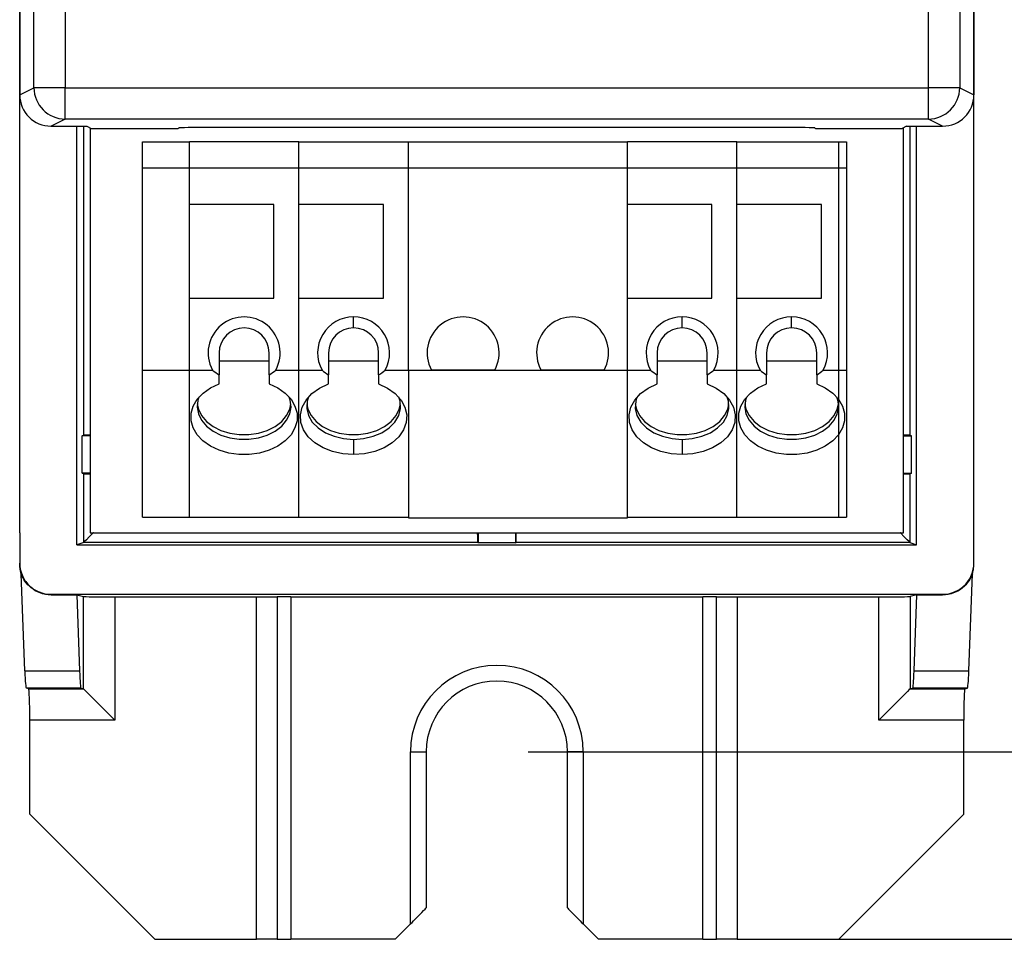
# Model space of a CAD drawing. Header units: inches. Extents: x 0 to 17, y 0 to 11.
# Tile 3 of 11: x 3.2 to 4.5, y 5.9 to 7.1. Entities that reach past the tile are written whole.
import ezdxf

# ---------------------------------------------------------------- set-up
doc = ezdxf.new("R2010")
doc.units = ezdxf.units.IN
doc.header["$MEASUREMENT"] = 0
doc.layers.add('FORMAT', color=7, linetype='Continuous')
doc.styles.add('SLDTEXTSTYLE1', font='TXT', dxfattribs={"width": 0.75})
doc.dimstyles.new('SLDDIMSTYLE1', dxfattribs={"dimtxt": 0.137795, "dimasz": 0.13, "dimexe": 0, "dimexo": 0.0625, "dimgap": 0.034449, "dimtad": 1, "dimrnd": 1e-09, "dimzin": 12, "dimdsep": 46, "dimtxsty": 'SLDTEXTSTYLE1', "dimsah": 1, "dimcen": 0.09, "dimadec": 0, "dimazin": 3, "dimtfac": 1, "dimtofl": 0, "dimtmove": 0, "dimatfit": 3, "dimfxl": 0, "dimfrac": 2, "dimtolj": 1, "dimtzin": 12, "dimarcsym": 0})

# ---------------------------------------------------------------- blocks, each defined once
blk = doc.blocks.new('_D_1')
at = {"layer": 'FORMAT'}
for p, q in [((3.8538, 8.887), (5.1821, 8.887)), ((5.1427, 8.887), (5.1427, 6.1704)), ((4.7178, 7.5627), (4.7178, 7.6047)), ((4.7178, 7.6047), (4.9366, 7.6047)), ((4.9366, 7.6047), (4.9366, 7.5627)), ((4.7178, 7.3591), (4.7178, 7.3171)), ((4.9366, 7.3171), (4.9366, 7.3591)), ((4.7178, 7.3171), (4.9366, 7.3171)), ((3.8538, 6.1704), (5.1821, 6.1704))]:
    blk.add_line(p, q, dxfattribs=at)
for points in [[(5.1427, 8.887), (5.1227, 8.757), (5.1627, 8.757)], [(5.1427, 6.1704), (5.1627, 6.3004), (5.1227, 6.3004)]]:
    blk.add_solid(points, dxfattribs=at)
at = {"layer": 'FORMAT', "char_height": 0.1378, "attachment_point": 1, "rotation": 90, "style": 'SLDTEXTSTYLE1'}
for s, insert in [('2.72', (4.9651, 7.2827)), ('69', (4.7589, 7.3591))]:
    blk.add_mtext(s, dxfattribs=dict(at, insert=insert))
blk = doc.blocks.new('_D_2')
at = {"layer": 'FORMAT'}
for p, q in [((4.1561, 9.123), (6.0333, 9.123)), ((5.9939, 9.123), (5.9939, 5.9344)), ((5.569, 7.69), (5.569, 7.7319)), ((5.569, 7.7319), (5.7877, 7.7319)), ((5.7877, 7.7319), (5.7877, 7.69)), ((5.569, 7.2318), (5.569, 7.1898)), ((5.7877, 7.1898), (5.7877, 7.2318)), ((5.569, 7.1898), (5.7877, 7.1898)), ((4.1561, 5.9344), (6.0333, 5.9344))]:
    blk.add_line(p, q, dxfattribs=at)
for points in [[(5.9939, 9.123), (5.9739, 8.993), (6.0139, 8.993)], [(5.9939, 5.9344), (6.0139, 6.0644), (5.9739, 6.0644)]]:
    blk.add_solid(points, dxfattribs=at)
at = {"layer": 'FORMAT', "char_height": 0.1378, "attachment_point": 1, "rotation": 90, "style": 'SLDTEXTSTYLE1'}
for s, insert in [('80.99', (5.6101, 7.2318)), ('3.19', (5.8163, 7.2827))]:
    blk.add_mtext(s, dxfattribs=dict(at, insert=insert))

msp = doc.modelspace()

# ---------------------------------------------------------------- linework, layer by layer
at = {"color": 7, "linetype": 'Continuous', "lineweight": 25}
for p, q in [((3.232, 7.0062), (3.232, 8.5434)), ((3.2714, 8.5434), (3.2714, 7.0062)), ((4.3576, 7.0062), (4.3576, 8.5434)), ((4.397, 8.5434), (4.397, 7.0062)), ((4.4149, 6.4079), (4.4149, 7.4301)), ((4.4149, 7.4301), (4.4149, 6.9972)), ((3.2141, 6.446), (3.2141, 7.1313)), ((3.2141, 7.1313), (3.2141, 6.9972)), ((3.2141, 6.9972), (3.232, 7.0062)), ((3.2714, 7.0062), (3.232, 7.0062)), ((3.2714, 7.0062), (4.3576, 7.0062)), ((3.2714, 6.9668), (3.2714, 7.0062)), ((4.397, 7.0062), (4.3576, 7.0062)), ((4.3576, 6.9668), (4.3576, 7.0062)), ((4.397, 7.0062), (4.4149, 6.9972)), ((3.2714, 6.9668), (3.2535, 6.9578)), ((4.3576, 6.9668), (3.2714, 6.9668)), ((4.3755, 6.9578), (4.3576, 6.9668)), ((3.2535, 6.9578), (3.2987, 6.9578)), ((3.2862, 6.431), (3.2862, 6.9578)), ((3.2987, 6.9578), (3.3041, 6.9551)), ((3.3027, 6.9559), (3.3027, 6.446)), ((3.3041, 6.9551), (3.3245, 6.9548)), ((3.3245, 6.9548), (3.3924, 6.9548)), ((3.3924, 6.9548), (3.4135, 6.9551)), ((3.4143, 6.9555), (3.4135, 6.9551)), ((4.1753, 6.9562), (3.4536, 6.9562)), ((4.2154, 6.9551), (4.2147, 6.9555)), ((4.2154, 6.9551), (4.2358, 6.9548)), ((4.2358, 6.9548), (4.3044, 6.9548)), ((4.3044, 6.9548), (4.3248, 6.9551)), ((4.3302, 6.9578), (4.3248, 6.9551)), ((4.3263, 6.446), (4.3263, 6.9559)), ((4.3302, 6.9578), (4.3755, 6.9578)), ((4.3428, 6.431), (4.3428, 6.9578)), ((3.3685, 6.9382), (3.4276, 6.9382)), ((3.3685, 6.9052), (3.3685, 6.9382)), ((3.4276, 6.9052), (3.4276, 6.9382)), ((3.5654, 6.9382), (3.4276, 6.9382)), ((3.5654, 6.9052), (3.5654, 6.9382)), ((3.5654, 6.9382), (3.7032, 6.9382)), ((3.7032, 6.9052), (3.7032, 6.9382)), ((3.7032, 6.9382), (3.9788, 6.9382)), ((3.9788, 6.9052), (3.9788, 6.9382)), ((4.1166, 6.9382), (3.9788, 6.9382)), ((4.1166, 6.9052), (4.1166, 6.9382)), ((4.1166, 6.9382), (4.2544, 6.9382)), ((4.2444, 6.9382), (4.2444, 6.9052)), ((4.2444, 6.9382), (4.2544, 6.9382)), ((4.2544, 6.9382), (4.2544, 6.9052)), ((3.3685, 6.9052), (3.4276, 6.9052)), ((3.3685, 6.6508), (3.3685, 6.9052)), ((3.4276, 6.8594), (3.4276, 6.9052)), ((3.4276, 6.9052), (3.5654, 6.9052)), ((3.5654, 6.8594), (3.5654, 6.9052)), ((3.5654, 6.9052), (3.7032, 6.9052)), ((3.7032, 6.9052), (3.9788, 6.9052)), ((3.7032, 6.6508), (3.7032, 6.9052)), ((3.9788, 6.8594), (3.9788, 6.9052)), ((3.9788, 6.9052), (4.1166, 6.9052)), ((4.1166, 6.8594), (4.1166, 6.9052)), ((4.1166, 6.9052), (4.2544, 6.9052)), ((4.2444, 6.9052), (4.2544, 6.9052)), ((4.2444, 6.9052), (4.2444, 6.6508)), ((4.2544, 6.9052), (4.2544, 6.6508)), ((3.4276, 6.7413), (3.4276, 6.8594)), ((3.4286, 6.8594), (3.4276, 6.8594)), ((3.5339, 6.8594), (3.4276, 6.8594)), ((3.5339, 6.7413), (3.5339, 6.8594)), ((3.5654, 6.7413), (3.5654, 6.8594)), ((3.6717, 6.8594), (3.5654, 6.8594)), ((3.6717, 6.7413), (3.6717, 6.8594)), ((3.9788, 6.7413), (3.9788, 6.8594)), ((4.0851, 6.8594), (3.9788, 6.8594)), ((4.0851, 6.7413), (4.0851, 6.8594)), ((4.1166, 6.7413), (4.1166, 6.8594)), ((4.2229, 6.8594), (4.1166, 6.8594)), ((4.2229, 6.7413), (4.2229, 6.8594)), ((3.4276, 6.6508), (3.4276, 6.7413)), ((3.4276, 6.7413), (3.5339, 6.7413)), ((3.5654, 6.6508), (3.5654, 6.7413)), ((3.5654, 6.7413), (3.6717, 6.7413)), ((3.9788, 6.6508), (3.9788, 6.7413)), ((3.9788, 6.7413), (4.0851, 6.7413)), ((4.1166, 6.6508), (4.1166, 6.7413)), ((4.1166, 6.7413), (4.2229, 6.7413)), ((3.6343, 6.7039), (3.6343, 6.7177)), ((4.0477, 6.7039), (4.0477, 6.7177)), ((4.1855, 6.7039), (4.1855, 6.7177)), ((3.528, 6.6622), (3.465, 6.6622)), ((3.6658, 6.6622), (3.6028, 6.6622)), ((4.0792, 6.6622), (4.0162, 6.6622)), ((4.217, 6.6622), (4.154, 6.6622)), ((3.3685, 6.6508), (3.4276, 6.6508)), ((3.3685, 6.4657), (3.3685, 6.6508)), ((3.4276, 6.4657), (3.4276, 6.6508)), ((3.4276, 6.6508), (3.4567, 6.6508)), ((3.465, 6.6335), (3.465, 6.6448)), ((3.528, 6.6448), (3.528, 6.6335)), ((3.5362, 6.6508), (3.5654, 6.6508)), ((3.5654, 6.4657), (3.5654, 6.6508)), ((3.5654, 6.6508), (3.5945, 6.6508)), ((3.6028, 6.6335), (3.6028, 6.6448)), ((3.6658, 6.6448), (3.6658, 6.6335)), ((3.674, 6.6508), (3.7032, 6.6508)), ((3.7032, 6.6501), (3.7032, 6.6508)), ((3.7032, 6.6508), (3.9788, 6.6508)), ((3.9788, 6.6501), (3.7032, 6.6501)), ((3.7032, 6.6501), (3.7032, 6.465)), ((3.8118, 6.6508), (3.7323, 6.6508)), ((3.9496, 6.6508), (3.8701, 6.6508)), ((3.9788, 6.6501), (3.9788, 6.6508)), ((3.9788, 6.6508), (4.0079, 6.6508)), ((3.9788, 6.465), (3.9788, 6.6501)), ((4.0162, 6.6335), (4.0162, 6.6448)), ((4.0792, 6.6448), (4.0792, 6.6335)), ((4.0874, 6.6508), (4.1166, 6.6508)), ((4.1166, 6.4657), (4.1166, 6.6508)), ((4.1166, 6.6508), (4.1457, 6.6508)), ((4.154, 6.6335), (4.154, 6.6448)), ((4.217, 6.6448), (4.217, 6.6335)), ((4.2252, 6.6508), (4.2544, 6.6508)), ((4.2444, 6.6508), (4.2544, 6.6508)), ((4.2444, 6.6508), (4.2444, 6.4657)), ((4.2544, 6.6508), (4.2544, 6.4657)), ((3.2926, 6.568), (3.2947, 6.5687)), ((3.2926, 6.5209), (3.2926, 6.568)), ((3.3027, 6.568), (3.2926, 6.568)), ((4.3263, 6.568), (4.3363, 6.568)), ((4.3363, 6.568), (4.3342, 6.5687)), ((4.3363, 6.5209), (4.3363, 6.568)), ((3.6343, 6.5636), (3.6343, 6.5444)), ((4.0477, 6.5636), (4.0477, 6.5444)), ((3.2926, 6.5209), (3.2947, 6.5202)), ((3.3027, 6.5209), (3.2926, 6.5209)), ((3.2947, 6.4339), (3.2947, 6.5202)), ((4.3263, 6.5209), (4.3363, 6.5209)), ((4.3363, 6.5209), (4.3342, 6.5202)), ((4.3342, 6.5202), (4.3342, 6.4339)), ((3.3685, 6.4657), (3.4276, 6.4657)), ((3.4276, 6.4657), (3.5654, 6.4657)), ((3.5654, 6.4657), (3.7032, 6.4657)), ((3.7032, 6.465), (3.9788, 6.465)), ((3.9788, 6.4657), (4.1166, 6.4657)), ((4.1166, 6.4657), (4.2544, 6.4657)), ((4.2444, 6.4657), (4.2544, 6.4657)), ((3.2141, 6.446), (3.2141, 6.4079)), ((3.3027, 6.446), (4.3263, 6.446)), ((3.7909, 6.446), (3.7909, 6.4332)), ((3.8381, 6.446), (3.8381, 6.4332)), ((3.2947, 6.4339), (3.2862, 6.431)), ((3.2862, 6.431), (4.3428, 6.431)), ((3.7902, 6.4339), (3.2947, 6.4339)), ((3.7909, 6.4332), (3.7902, 6.4339)), ((3.8381, 6.4332), (3.7909, 6.4332)), ((3.8381, 6.4332), (3.8387, 6.4339)), ((4.3342, 6.4339), (3.8387, 6.4339)), ((4.3342, 6.4339), (4.3428, 6.431)), ((3.2205, 6.272), (3.216, 6.3944)), ((4.4085, 6.272), (4.413, 6.3944)), ((3.2535, 6.3685), (4.3755, 6.3685)), ((3.2535, 6.3678), (3.2859, 6.3678)), ((3.2859, 6.3678), (3.2944, 6.3657)), ((3.2859, 6.3678), (3.2894, 6.272)), ((3.2944, 6.2495), (3.2944, 6.3657)), ((3.3338, 6.3653), (3.5122, 6.3653)), ((3.3338, 6.3653), (3.3338, 6.2102)), ((3.5122, 5.9344), (3.5122, 6.3653)), ((3.5379, 6.3654), (3.5379, 5.9343)), ((3.5551, 6.3654), (4.0739, 6.3654)), ((3.5551, 6.3654), (3.5551, 5.9342)), ((4.0739, 5.9342), (4.0739, 6.3654)), ((4.091, 5.9343), (4.091, 6.3654)), ((4.1168, 6.3653), (4.2952, 6.3653)), ((4.1168, 6.3653), (4.1168, 5.9344)), ((4.2952, 6.2102), (4.2952, 6.3653)), ((4.3431, 6.3678), (4.3345, 6.3657)), ((4.3345, 6.3657), (4.3345, 6.2495)), ((4.3396, 6.272), (4.3431, 6.3678)), ((4.3431, 6.3678), (4.3755, 6.3678)), ((4.3755, 6.3678), (4.3755, 6.3685)), ((3.2205, 6.272), (3.2894, 6.272)), ((4.3396, 6.272), (4.4085, 6.272)), ((3.2913, 6.2503), (3.2223, 6.2503)), ((3.2254, 6.2495), (3.2223, 6.2503)), ((3.2254, 6.2495), (3.2944, 6.2495)), ((3.2913, 6.2503), (3.2944, 6.2495)), ((4.3346, 6.2495), (4.3377, 6.2503)), ((4.3346, 6.2495), (4.4035, 6.2495)), ((4.4066, 6.2503), (4.3377, 6.2503)), ((4.4035, 6.2495), (4.4066, 6.2503)), ((3.3338, 6.2102), (3.2268, 6.2102)), ((3.2268, 6.0916), (3.2268, 6.2102)), ((4.4022, 6.2102), (4.2952, 6.2102)), ((4.4022, 6.0916), (4.4022, 6.2102)), ((3.7059, 5.9536), (3.7059, 6.1704)), ((3.7059, 6.1704), (3.7255, 6.1704)), ((3.7255, 6.1704), (3.7255, 5.9739)), ((3.9231, 6.1704), (3.9034, 6.1704)), ((3.9034, 5.974), (3.9034, 6.1704)), ((3.9231, 6.1704), (3.9231, 5.9536)), ((3.2268, 6.0916), (3.3841, 5.9344)), ((4.2449, 5.9344), (4.4022, 6.0916)), ((3.6865, 5.9342), (3.7059, 5.9536)), ((3.9231, 5.9536), (3.9424, 5.9342)), ((3.3841, 5.9344), (3.5122, 5.9344)), ((3.6865, 5.9342), (3.5551, 5.9342)), ((4.0739, 5.9342), (3.9424, 5.9342)), ((4.1168, 5.9344), (4.2449, 5.9344))]:
    msp.add_line(p, q, dxfattribs=at)
at = {"color": 8, "linetype": 'Continuous', "lineweight": 25}
for p, q in [((3.2947, 6.5687), (3.2947, 6.9578)), ((4.3342, 6.9578), (4.3342, 6.5687))]:
    msp.add_line(p, q, dxfattribs=at)
at = {"color": 7, "linetype": 'Continuous', "lineweight": 25, "flags": 128}
for points in [[(3.528, 6.6335), (3.5389, 6.6283), (3.5482, 6.6218), (3.5555, 6.614), (3.5605, 6.6055), (3.5631, 6.5964), (3.5631, 6.5871), (3.5605, 6.578), (3.5555, 6.5694), (3.5482, 6.5617), (3.539, 6.5551), (3.528, 6.55), (3.5159, 6.5464), (3.503, 6.5446), (3.4899, 6.5446), (3.4771, 6.5464), (3.4649, 6.55), (3.454, 6.5551), (3.4447, 6.5617), (3.4374, 6.5694), (3.4324, 6.578), (3.4299, 6.5871), (3.4299, 6.5964), (3.4325, 6.6055), (3.4375, 6.614), (3.4448, 6.6218), (3.4541, 6.6283), (3.465, 6.6335)], [(3.6343, 6.5444), (3.6207, 6.5454), (3.6077, 6.5483), (3.5958, 6.553), (3.5855, 6.5593), (3.5773, 6.5669), (3.5713, 6.5756), (3.568, 6.585), (3.5675, 6.5946), (3.5697, 6.6041), (3.5746, 6.6131), (3.5819, 6.6212), (3.5915, 6.6281), (3.6028, 6.6335)], [(3.6658, 6.6335), (3.6771, 6.6281), (3.6866, 6.6212), (3.694, 6.6131), (3.6989, 6.6041), (3.7011, 6.5946), (3.7005, 6.585), (3.6972, 6.5756), (3.6913, 6.5669), (3.683, 6.5593), (3.6727, 6.553), (3.6608, 6.5483), (3.6478, 6.5454), (3.6343, 6.5444)], [(4.0477, 6.5444), (4.0341, 6.5454), (4.0211, 6.5483), (4.0092, 6.553), (3.9989, 6.5593), (3.9906, 6.5669), (3.9847, 6.5756), (3.9814, 6.585), (3.9809, 6.5946), (3.9831, 6.6041), (3.988, 6.6131), (3.9953, 6.6212), (4.0049, 6.6281), (4.0162, 6.6335)], [(4.0792, 6.6335), (4.0905, 6.6281), (4.1, 6.6212), (4.1074, 6.6131), (4.1123, 6.6041), (4.1145, 6.5946), (4.1139, 6.585), (4.1106, 6.5756), (4.1047, 6.5669), (4.0964, 6.5593), (4.0861, 6.553), (4.0742, 6.5483), (4.0612, 6.5454), (4.0477, 6.5444)], [(4.217, 6.6335), (4.2279, 6.6283), (4.2372, 6.6218), (4.2445, 6.614), (4.2495, 6.6055), (4.2521, 6.5964), (4.2521, 6.5871), (4.2495, 6.578), (4.2445, 6.5694), (4.2372, 6.5617), (4.2279, 6.5551), (4.217, 6.55), (4.2049, 6.5464), (4.192, 6.5446), (4.1789, 6.5446), (4.166, 6.5464), (4.1539, 6.55), (4.143, 6.5551), (4.1337, 6.5617), (4.1264, 6.5694), (4.1214, 6.578), (4.1189, 6.5871), (4.1189, 6.5964), (4.1214, 6.6055), (4.1265, 6.614), (4.1338, 6.6218), (4.143, 6.6283), (4.154, 6.6335)], [(3.4397, 6.6167), (3.4384, 6.6129), (3.4374, 6.6043), (3.439, 6.5958), (3.443, 6.5877), (3.4492, 6.5803), (3.4575, 6.574), (3.4674, 6.569), (3.4785, 6.5655), (3.4904, 6.5638), (3.5026, 6.5638), (3.5145, 6.5655), (3.5256, 6.569), (3.5355, 6.574), (3.5438, 6.5803), (3.55, 6.5877), (3.554, 6.5958), (3.5555, 6.6043), (3.5546, 6.6129), (3.5533, 6.6167)], [(3.5775, 6.6167), (3.5759, 6.6115), (3.5754, 6.6025), (3.5775, 6.5937), (3.5823, 6.5854), (3.5895, 6.5781), (3.5988, 6.5719), (3.6097, 6.5674), (3.6217, 6.5645), (3.6343, 6.5636)], [(3.6343, 6.5636), (3.6469, 6.5645), (3.6589, 6.5674), (3.6698, 6.5719), (3.679, 6.5781), (3.6862, 6.5854), (3.691, 6.5937), (3.6932, 6.6025), (3.6927, 6.6115), (3.6911, 6.6167)], [(3.9909, 6.6167), (3.9893, 6.6115), (3.9887, 6.6025), (3.9909, 6.5937), (3.9957, 6.5854), (4.0029, 6.5781), (4.0122, 6.5719), (4.0231, 6.5674), (4.0351, 6.5645), (4.0477, 6.5636)], [(4.0477, 6.5636), (4.0603, 6.5645), (4.0723, 6.5674), (4.0832, 6.5719), (4.0924, 6.5781), (4.0996, 6.5854), (4.1044, 6.5937), (4.1066, 6.6025), (4.1061, 6.6115), (4.1045, 6.6167)], [(4.1287, 6.6167), (4.1274, 6.6129), (4.1264, 6.6043), (4.128, 6.5958), (4.1319, 6.5877), (4.1382, 6.5803), (4.1464, 6.574), (4.1563, 6.569), (4.1675, 6.5655), (4.1794, 6.5638), (4.1915, 6.5638), (4.2034, 6.5655), (4.2146, 6.569), (4.2245, 6.574), (4.2327, 6.5803), (4.239, 6.5877), (4.243, 6.5958), (4.2444, 6.6023)], [(4.2444, 6.6083), (4.2435, 6.6129), (4.2423, 6.6167)], [(3.4376, 6.6083), (3.439, 6.6017), (3.443, 6.5936), (3.4492, 6.5862), (3.4575, 6.5799), (3.4674, 6.5749), (3.4785, 6.5714), (3.4904, 6.5697), (3.5026, 6.5697), (3.5145, 6.5714), (3.5256, 6.5749), (3.5355, 6.5799), (3.5438, 6.5862), (3.55, 6.5936), (3.554, 6.6017), (3.5554, 6.6083)], [(3.5754, 6.6083), (3.5768, 6.6017), (3.5808, 6.5936), (3.587, 6.5862), (3.5952, 6.5799), (3.6052, 6.5749), (3.6163, 6.5714), (3.6282, 6.5697), (3.6404, 6.5697), (3.6523, 6.5714), (3.6634, 6.5749), (3.6733, 6.5799), (3.6816, 6.5862), (3.6878, 6.5936), (3.6918, 6.6017), (3.6932, 6.6083)], [(3.9888, 6.6083), (3.9902, 6.6017), (3.9941, 6.5936), (4.0004, 6.5862), (4.0086, 6.5799), (4.0185, 6.5749), (4.0297, 6.5714), (4.0416, 6.5697), (4.0537, 6.5697), (4.0657, 6.5714), (4.0768, 6.5749), (4.0867, 6.5799), (4.095, 6.5862), (4.1012, 6.5936), (4.1052, 6.6017), (4.1066, 6.6083)], [(4.1266, 6.6083), (4.128, 6.6017), (4.1319, 6.5936), (4.1382, 6.5862), (4.1464, 6.5799), (4.1563, 6.5749), (4.1675, 6.5714), (4.1794, 6.5697), (4.1915, 6.5697), (4.2034, 6.5714), (4.2146, 6.5749), (4.2245, 6.5799), (4.2327, 6.5862), (4.239, 6.5936), (4.243, 6.6017), (4.2444, 6.6083)], [(3.3069, 6.446), (3.3066, 6.4458), (3.3017, 6.4409), (3.298, 6.4372), (3.2957, 6.4348), (3.2947, 6.4339)], [(4.3342, 6.4339), (4.3333, 6.4348), (4.3309, 6.4372), (4.3272, 6.4409), (4.3223, 6.4458), (4.3221, 6.446)], [(3.2535, 6.3685), (3.2535, 6.3685), (3.2535, 6.3678)], [(3.2944, 6.2495), (3.2954, 6.2485), (3.2978, 6.2461), (3.3015, 6.2424), (3.3064, 6.2375), (3.3123, 6.2316), (3.319, 6.2249), (3.3262, 6.2177), (3.3338, 6.2102)], [(4.3345, 6.2495), (4.3336, 6.2485), (4.3312, 6.2461), (4.3274, 6.2424), (4.3225, 6.2375), (4.3166, 6.2316), (4.3099, 6.2249), (4.3027, 6.2177), (4.2952, 6.2102)]]:
    msp.add_lwpolyline(points, dxfattribs=at)
at = {"color": 7, "linetype": 'Continuous', "lineweight": 25}
for centre, radius, start, end in [((3.2714, 7.0062), 0.0394, 180.0278, 269.946), ((4.3576, 7.0062), 0.0394, 270.054, 359.9722), ((3.4965, 6.6724), 0.0453, 331.4281, 208.5719), ((3.6343, 6.6724), 0.0453, 90, 208.5719), ((3.6343, 6.6724), 0.0453, 331.4281, 90), ((3.7721, 6.6724), 0.0453, 331.4281, 208.5719), ((3.9099, 6.6724), 0.0453, 331.4281, 208.5719), ((4.0477, 6.6724), 0.0453, 90, 208.5719), ((4.0477, 6.6724), 0.0453, 331.4281, 90), ((4.1855, 6.6724), 0.0453, 90, 208.5719), ((4.1855, 6.6724), 0.0453, 331.4281, 90), ((3.4965, 6.6724), 0.0315, 0, 180), ((3.6343, 6.6724), 0.0315, 90, 180), ((3.6343, 6.6724), 0.0315, 0, 90), ((4.0477, 6.6724), 0.0315, 90, 180), ((4.0477, 6.6724), 0.0315, 0, 90), ((4.1855, 6.6724), 0.0315, 90, 180), ((4.1855, 6.6724), 0.0315, 0, 90), ((3.8145, 6.1704), 0.1086, 0, 180), ((3.8145, 6.1704), 0.0889, 90, 180), ((3.8145, 6.1704), 0.0889, 0, 90)]:
    msp.add_arc(centre, radius, start, end, dxfattribs=at)
for centre, major_axis, ratio, start_param, end_param in [((3.2535, 6.9972), (-0.0352, -0.0176), 0.999239, 5.819964, 7.390151), ((4.3755, 6.9972), (-0.0352, 0.0176), 0.999239, 2.034627, 3.604814), ((3.4536, 6.9555), (0.0394, 0), 0.017455, 1.570796, 3.106686), ((4.1753, 6.9555), (0.0394, 0), 0.017455, 0.034907, 1.570796), ((3.4965, 6.7224), (0, 0.0867), 0.816497, 2.544904, 2.680311), ((3.4965, 6.7224), (0, 0.0867), 0.816497, 3.602874, 3.738281), ((3.6343, 6.7224), (0, 0.0867), 0.816497, 2.544904, 2.680311), ((3.6343, 6.7224), (0, 0.0867), 0.816497, 3.602874, 3.738281), ((4.0477, 6.7224), (0, 0.0867), 0.816497, 2.544904, 2.680311), ((4.0477, 6.7224), (0, 0.0867), 0.816497, 3.602874, 3.738281), ((4.1855, 6.7224), (0, 0.0867), 0.816497, 2.544904, 2.680311), ((4.1855, 6.7224), (0, 0.0867), 0.816497, 3.602874, 3.738281), ((3.3341, 6.5687), (0.0394, 0), 0.008727, 2.495165, 3.115413), ((4.2949, 6.5687), (0.0394, 0), 0.008727, 0.02618, 0.646428), ((3.3341, 6.5202), (0.0394, 0), 0.008727, 3.167773, 3.78802), ((4.2949, 6.5202), (0.0394, 0), 0.008727, 5.636758, 6.257005), ((3.7902, 6.4733), (0, 0.0394), 0.008727, 2.334098, 3.132866), ((3.8387, 6.4733), (0, 0.0394), 0.008727, 3.150319, 3.949087), ((3.2947, 6.4733), (0, 0.0394), 0.026186, 3.150319, 3.167773), ((4.3342, 6.4733), (0, 0.0394), 0.026186, 3.115413, 3.132866), ((3.3338, 6.3657), (0.0394, 0), 0.008727, 3.176499, 4.712389), ((3.5122, 6.3658), (0.0591, 0), 0.008727, 4.712389, 5.163416), ((3.5551, 6.3651), (0.0394, 0), 0.008727, 1.570796, 2.021823), ((4.0739, 6.3651), (0.0394, 0), 0.008727, 1.11977, 1.570796), ((4.1168, 6.3658), (0.0591, 0), 0.008727, 4.261362, 4.712389), ((4.2952, 6.3657), (0.0394, 0), 0.008727, 4.712389, 6.248279), ((3.2224, 6.329), (0, 0.0787), 0.034921, 2.38058, 3.132866), ((3.2913, 6.329), (0, 0.0787), 0.034921, 2.38058, 3.132866), ((4.3377, 6.329), (0, 0.0787), 0.034921, 3.150319, 3.902605), ((4.4066, 6.329), (0, 0.0787), 0.034921, 3.150319, 3.902605), ((3.2254, 6.2102), (0, 0.0394), 0.034921, 4.712389, 6.274459), ((3.2944, 6.2102), (0, 0.0394), 0.034921, 6.248279, 6.274459), ((4.3346, 6.2102), (0, 0.0394), 0.034921, 0.008727, 0.034907), ((4.4035, 6.2102), (0, 0.0394), 0.034921, 0.008727, 1.570796), ((3.7059, 5.9543), (0.0197, 0.0197), 0.017452, 4.694933, 6.283183), ((3.9231, 5.9543), (-0.0197, 0.0197), 0.017447, 0.000008, 1.588258), ((3.5122, 5.9334), (0.0591, 0), 0.017455, 1.11977, 1.570796), ((3.5551, 5.9349), (0.0394, 0), 0.017455, 4.261362, 4.712389), ((4.0739, 5.9349), (0.0394, 0), 0.017455, 4.712389, 5.163416), ((4.1168, 5.9334), (0.0591, 0), 0.017455, 1.570796, 2.021823)]:
    msp.add_ellipse(centre, major_axis=major_axis, ratio=ratio, start_param=start_param, end_param=end_param, dxfattribs=at)
for points, knots in [([(3.465, 6.6724), (3.465, 6.6699), (3.465, 6.664), (3.465, 6.6544), (3.465, 6.6484), (3.465, 6.6448)], [0, 0, 0, 0, 0.218408, 0.530062, 1, 1, 1, 1]), ([(3.528, 6.6448), (3.528, 6.6486), (3.528, 6.6544), (3.528, 6.6636), (3.528, 6.6692), (3.528, 6.672), (3.528, 6.6724)], [0, 0, 0, 0, 0.4942906, 0.7566975, 0.9600264, 1, 1, 1, 1]), ([(3.6028, 6.6724), (3.6028, 6.6699), (3.6028, 6.664), (3.6028, 6.6544), (3.6028, 6.6484), (3.6028, 6.6448)], [0, 0, 0, 0, 0.218408, 0.530062, 1, 1, 1, 1]), ([(3.6658, 6.6448), (3.6658, 6.6486), (3.6658, 6.6544), (3.6658, 6.6636), (3.6658, 6.6692), (3.6658, 6.672), (3.6658, 6.6724)], [0, 0, 0, 0, 0.4942906, 0.7566975, 0.9600264, 1, 1, 1, 1]), ([(4.0162, 6.6724), (4.0162, 6.6699), (4.0162, 6.664), (4.0162, 6.6544), (4.0162, 6.6484), (4.0162, 6.6448)], [0, 0, 0, 0, 0.218408, 0.530062, 1, 1, 1, 1]), ([(4.0792, 6.6448), (4.0792, 6.6486), (4.0792, 6.6544), (4.0792, 6.6636), (4.0792, 6.6692), (4.0792, 6.672), (4.0792, 6.6724)], [0, 0, 0, 0, 0.4942906, 0.7566975, 0.9600264, 1, 1, 1, 1]), ([(4.154, 6.6724), (4.154, 6.6699), (4.154, 6.664), (4.154, 6.6544), (4.154, 6.6484), (4.154, 6.6448)], [0, 0, 0, 0, 0.218408, 0.530062, 1, 1, 1, 1]), ([(4.217, 6.6448), (4.217, 6.6486), (4.217, 6.6544), (4.217, 6.6636), (4.217, 6.6692), (4.217, 6.672), (4.217, 6.6724)], [0, 0, 0, 0, 0.4942906, 0.7566975, 0.9600264, 1, 1, 1, 1]), ([(3.2141, 6.4079), (3.2141, 6.4027), (3.2151, 6.3976), (3.2191, 6.3881), (3.222, 6.3837), (3.2293, 6.3764), (3.2336, 6.3735), (3.2432, 6.3695), (3.2483, 6.3685), (3.2535, 6.3685)], [1.325755, 1.325755, 1.325755, 1.325755, 1.71853, 1.71853, 2.111305, 2.111305, 2.504081, 2.504081, 2.896856, 2.896856, 2.896856, 2.896856]), ([(3.216, 6.3944), (3.2156, 6.3955), (3.2153, 6.3968), (3.2148, 6.3993), (3.2147, 6.4002), (3.2144, 6.4021), (3.2143, 6.4027), (3.2142, 6.4041), (3.2142, 6.4046), (3.2141, 6.4055), (3.2141, 6.4059), (3.2141, 6.4067), (3.2141, 6.4073), (3.2141, 6.4079)], [0, 0, 0, 0, 0.5, 0.5, 0.75, 0.75, 0.875, 0.875, 0.9375, 0.9375, 0.96875, 0.96875, 1, 1, 1, 1]), ([(4.3755, 6.3685), (4.3806, 6.3685), (4.3858, 6.3695), (4.3953, 6.3735), (4.3997, 6.3764), (4.407, 6.3837), (4.4099, 6.3881), (4.4138, 6.3976), (4.4149, 6.4027), (4.4149, 6.4079)], [3.386329, 3.386329, 3.386329, 3.386329, 3.779105, 3.779105, 4.17188, 4.17188, 4.564655, 4.564655, 4.95743, 4.95743, 4.95743, 4.95743]), ([(4.413, 6.3944), (4.4133, 6.3955), (4.4136, 6.3968), (4.4141, 6.3993), (4.4143, 6.4002), (4.4145, 6.4021), (4.4146, 6.4027), (4.4147, 6.4041), (4.4148, 6.4046), (4.4148, 6.4055), (4.4148, 6.4059), (4.4149, 6.4067), (4.4149, 6.4073), (4.4149, 6.4079)], [0, 0, 0, 0, 0.5, 0.5, 0.75, 0.75, 0.875, 0.875, 0.9375, 0.9375, 0.96875, 0.96875, 1, 1, 1, 1]), ([(3.2535, 6.3678), (3.2487, 6.3678), (3.2439, 6.3687), (3.2354, 6.3718), (3.2317, 6.3741), (3.2223, 6.3817), (3.2182, 6.3879), (3.216, 6.3944)], [0, 0, 0, 0, 0.25, 0.25, 0.5, 0.5, 1, 1, 1, 1]), ([(4.413, 6.3944), (4.4119, 6.3911), (4.4103, 6.388), (4.4061, 6.382), (4.4035, 6.3791), (4.3973, 6.3741), (4.3936, 6.3718), (4.3851, 6.3687), (4.3803, 6.3678), (4.3755, 6.3678)], [0, 0, 0, 0, 0.25, 0.25, 0.5, 0.5, 0.75, 0.75, 1, 1, 1, 1])]:
    msp.add_open_spline(points, degree=3, knots=knots, dxfattribs=at)

# ---------------------------------------------------------------- dimensions: what is measured, and where the dimension line sits
at = {"layer": 'FORMAT'}
for base, p1, p2, picture, middle in [((5.9939, 5.9344), (4.1168, 9.123), (4.1168, 5.9344), '_D_2', (5.9939, 7.4609)), ((5.1427, 6.1704), (3.8145, 8.887), (3.8145, 6.1704), '_D_1', (5.1427, 7.4609))]:
    dim = msp.add_linear_dim(base=base, p1=p1, p2=p2, angle=90, dimstyle='SLDDIMSTYLE1', dxfattribs=at)
    dim.commit()
    dim.dimension.update_dxf_attribs({"geometry": picture, "text_midpoint": middle, "dimtype": 160})

doc.saveas('drawing.dxf')
